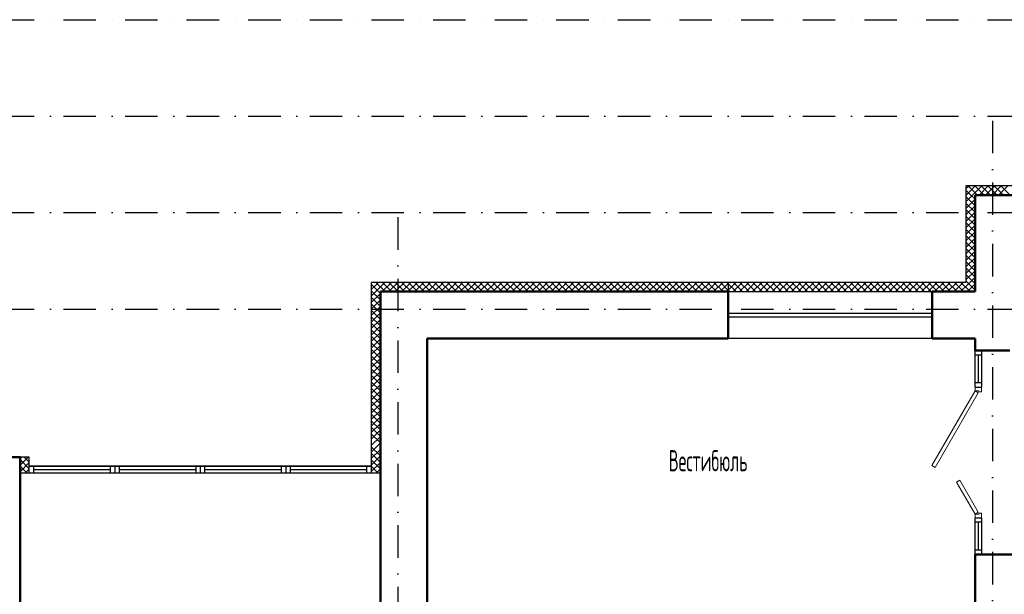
# Model space of a CAD drawing. Extents: x -1560602 to 321118, y -2308202 to -430103.
# Tile 87 of 104: x -1545839 to -1535127, y -2038537 to -2032283. Entities that reach past the tile are written whole.
import ezdxf

# ---------------------------------------------------------------- set-up
doc = ezdxf.new("R2010")
doc.units = 0
doc.header["$MEASUREMENT"] = 0
doc.linetypes.add('Dot & Dashed', pattern=[670.277762, 352.777767, -176.388884, 0, -141.111112])
doc.linetypes.add('Штрихпунктирная', pattern=[0.670278, 0.352778, -0.176389, 0, -0.141111])
doc.layers.add('Двери', color=4, linetype='CONTINUOUS', lineweight=15)
doc.layers.add('стены', color=5, linetype='CONTINUOUS', lineweight=50)
for name, color, linetype in [('Оси', 253, 'Dot & Dashed'), ('отделка', 240, 'CONTINUOUS'), ('Текст', 7, 'CONTINUOUS'), ('Утеплитель', 6, 'CONTINUOUS')]:
    doc.layers.add(name, color=color, linetype=linetype)
doc.styles.get("Standard").update_dxf_attribs({"font": 'spds.shx', "width": 0.7, "height": 250})

msp = doc.modelspace()

# ---------------------------------------------------------------- linework, layer by layer
at = {"layer": 'Двери', "color": 0, "linetype": 'Continuous'}
for p, q in [((-1535444.7, -2036283.1), (-1535444.7, -2036323.1)), ((-1535374.7, -2036333.1), (-1535374.7, -2036283.1)), ((-1535444.7, -2036323.1), (-1535913.7, -2037135.4)), ((-1535879.1, -2037155.4), (-1535410.1, -2036343.1)), ((-1535444.7, -2036323.1), (-1535404.7, -2036323.1)), ((-1535410.1, -2036343.1), (-1535444.7, -2036323.1)), ((-1535404.7, -2036323.1), (-1535404.7, -2036333.1)), ((-1535404.7, -2036333.1), (-1535374.7, -2036333.1)), ((-1535913.7, -2037135.4), (-1535879.1, -2037155.4)), ((-1535645.7, -2037315), (-1535611.1, -2037295)), ((-1535444.7, -2037663.1), (-1535645.7, -2037315)), ((-1535611.1, -2037295), (-1535410.1, -2037643.1)), ((-1535410.1, -2037643.1), (-1535444.7, -2037663.1)), ((-1535404.7, -2037663.1), (-1535444.7, -2037663.1)), ((-1535444.7, -2037663.1), (-1535444.7, -2037703.1)), ((-1535374.7, -2037653.1), (-1535404.7, -2037653.1)), ((-1535404.7, -2037653.1), (-1535404.7, -2037663.1)), ((-1535374.7, -2037703.1), (-1535374.7, -2037653.1))]:
    msp.add_line(p, q, dxfattribs=at)
at = {"layer": 'Оси', "color": 0, "linetype": 'Штрихпунктирная', "lineweight": -3, "ltscale": 1000}
for p, q in [((-1556760.1, -2032283.4), (-1508694.7, -2032283.4)), ((-1556760.1, -2033333.4), (-1497304.7, -2033333.4)), ((-1535254.7, -2033383.4), (-1535254.7, -2057488.4)), ((-1556760.1, -2034383.4), (-1497304.7, -2034383.4)), ((-1541724.7, -2034433.4), (-1541724.7, -2057488.4)), ((-1556760.1, -2035433.4), (-1497304.7, -2035433.4))]:
    msp.add_line(p, q, dxfattribs=at)
at = {"layer": 'отделка', "color": 0, "ltscale": 100}
for p, q in [((-1538129.7, -2035243.1), (-1535909.7, -2035243.1)), ((-1538129.7, -2035478.1), (-1535909.7, -2035478.1)), ((-1538129.7, -2035518.1), (-1535909.7, -2035518.1)), ((-1535909.7, -2035753.1), (-1538129.7, -2035753.1))]:
    msp.add_line(p, q, dxfattribs=at)
at = {"layer": 'отделка', "color": 0, "linetype": 'Continuous'}
for p, q in [((-1535444.7, -2035933.1), (-1535444.7, -2035883.1)), ((-1535374.7, -2035883.1), (-1535374.7, -2035933.1)), ((-1535374.7, -2035933.1), (-1535444.7, -2035933.1)), ((-1535444.7, -2036233.1), (-1535444.7, -2035933.1)), ((-1535409.7, -2035933.1), (-1535409.7, -2036233.1)), ((-1535374.7, -2035933.1), (-1535374.7, -2036233.1)), ((-1535444.7, -2036283.1), (-1535444.7, -2036233.1)), ((-1535444.7, -2036233.1), (-1535374.7, -2036233.1)), ((-1535444.7, -2036283.1), (-1535374.7, -2036283.1)), ((-1535374.7, -2036233.1), (-1535374.7, -2036283.1)), ((-1535444.7, -2037753.1), (-1535444.7, -2037703.1)), ((-1535444.7, -2037703.1), (-1535374.7, -2037703.1)), ((-1535374.7, -2037703.1), (-1535374.7, -2037753.1)), ((-1535374.7, -2037753.1), (-1535444.7, -2037753.1)), ((-1535444.7, -2038053.1), (-1535444.7, -2037753.1)), ((-1535409.7, -2037753.1), (-1535409.7, -2038053.1)), ((-1535374.7, -2037753.1), (-1535374.7, -2038053.1)), ((-1535444.7, -2038103.1), (-1535444.7, -2038053.1)), ((-1535444.7, -2038053.1), (-1535374.7, -2038053.1)), ((-1535374.7, -2038053.1), (-1535374.7, -2038103.1))]:
    msp.add_line(p, q, dxfattribs=at)
at = {"layer": 'отделка', "color": 0, "linetype": 'Continuous', "ltscale": 100}
for p, q in [((-1545734.7, -2037143.4), (-1544804.7, -2037143.4)), ((-1545684.7, -2037143.4), (-1545734.7, -2037143.4)), ((-1545684.7, -2037213.4), (-1545684.7, -2037143.4)), ((-1544854.7, -2037143.4), (-1545684.7, -2037143.4)), ((-1544804.7, -2037143.4), (-1544854.7, -2037143.4)), ((-1544854.7, -2037143.4), (-1544854.7, -2037213.4)), ((-1544804.7, -2037143.4), (-1544804.7, -2037213.4)), ((-1544804.7, -2037143.4), (-1543874.7, -2037143.4)), ((-1544754.7, -2037143.4), (-1544804.7, -2037143.4)), ((-1544804.7, -2037143.4), (-1544804.7, -2037213.4)), ((-1544754.7, -2037213.4), (-1544754.7, -2037143.4)), ((-1543924.7, -2037143.4), (-1544754.7, -2037143.4)), ((-1543874.7, -2037143.4), (-1543924.7, -2037143.4)), ((-1543924.7, -2037143.4), (-1543924.7, -2037213.4)), ((-1543874.7, -2037143.4), (-1542944.7, -2037143.4)), ((-1543824.7, -2037143.4), (-1543874.7, -2037143.4)), ((-1543874.7, -2037143.4), (-1543874.7, -2037213.4)), ((-1543874.7, -2037143.4), (-1543874.7, -2037213.4)), ((-1543824.7, -2037213.4), (-1543824.7, -2037143.4)), ((-1542994.7, -2037143.4), (-1543824.7, -2037143.4)), ((-1542944.7, -2037143.4), (-1542994.7, -2037143.4)), ((-1542994.7, -2037143.4), (-1542994.7, -2037213.4)), ((-1542944.7, -2037143.4), (-1542014.7, -2037143.4)), ((-1542894.7, -2037143.4), (-1542944.7, -2037143.4)), ((-1542944.7, -2037143.4), (-1542944.7, -2037213.4)), ((-1542944.7, -2037143.4), (-1542944.7, -2037213.4)), ((-1542894.7, -2037213.4), (-1542894.7, -2037143.4)), ((-1542064.7, -2037143.4), (-1542894.7, -2037143.4)), ((-1542014.7, -2037143.4), (-1542064.7, -2037143.4)), ((-1542064.7, -2037143.4), (-1542064.7, -2037213.4)), ((-1545734.7, -2037213.4), (-1544804.7, -2037213.4)), ((-1545734.7, -2037213.4), (-1545684.7, -2037213.4)), ((-1545684.7, -2037178.4), (-1544854.7, -2037178.4)), ((-1545684.7, -2037213.4), (-1544854.7, -2037213.4)), ((-1544854.7, -2037213.4), (-1544804.7, -2037213.4)), ((-1544804.7, -2037213.4), (-1543874.7, -2037213.4)), ((-1544804.7, -2037213.4), (-1544754.7, -2037213.4)), ((-1544754.7, -2037178.4), (-1543924.7, -2037178.4)), ((-1544754.7, -2037213.4), (-1543924.7, -2037213.4)), ((-1543924.7, -2037213.4), (-1543874.7, -2037213.4)), ((-1543874.7, -2037213.4), (-1542944.7, -2037213.4)), ((-1543874.7, -2037213.4), (-1543824.7, -2037213.4)), ((-1543824.7, -2037178.4), (-1542994.7, -2037178.4)), ((-1543824.7, -2037213.4), (-1542994.7, -2037213.4)), ((-1542994.7, -2037213.4), (-1542944.7, -2037213.4)), ((-1542944.7, -2037213.4), (-1542014.7, -2037213.4)), ((-1542944.7, -2037213.4), (-1542894.7, -2037213.4)), ((-1542894.7, -2037178.4), (-1542064.7, -2037178.4)), ((-1542894.7, -2037213.4), (-1542064.7, -2037213.4)), ((-1542064.7, -2037213.4), (-1542014.7, -2037213.4))]:
    msp.add_line(p, q, dxfattribs=at)
at = {"layer": 'стены', "color": 0, "ltscale": 100}
for p, q in [((-1534599.7, -2034193.1), (-1535444.7, -2034193.1)), ((-1535444.7, -2034220.2), (-1535444.7, -2034193.1)), ((-1535444.7, -2034220.2), (-1535444.7, -2034703.1)), ((-1535444.7, -2034703.1), (-1535444.7, -2035243.1)), ((-1541914.7, -2035243.1), (-1541914.7, -2037213.4)), ((-1538129.7, -2035243.1), (-1541914.7, -2035243.1)), ((-1538129.7, -2035243.1), (-1538129.7, -2035313.1)), ((-1538129.7, -2035313.1), (-1538129.7, -2035753.1)), ((-1535466.1, -2035243.1), (-1535909.7, -2035243.1)), ((-1535909.7, -2035243.1), (-1535909.7, -2035313.1)), ((-1535909.7, -2035313.1), (-1535909.7, -2035753.1)), ((-1535444.7, -2035243.1), (-1535466.1, -2035243.1)), ((-1541404.7, -2037213.4), (-1541404.7, -2035753.1)), ((-1541404.7, -2035753.1), (-1538129.7, -2035753.1)), ((-1535909.7, -2035753.1), (-1535444.7, -2035753.1)), ((-1535444.7, -2035753.1), (-1535444.7, -2035883.1)), ((-1545834.7, -2037043.4), (-1546214.7, -2037043.4)), ((-1545834.7, -2037213.4), (-1545834.7, -2037043.4)), ((-1545834.7, -2039903.4), (-1545834.7, -2037213.4)), ((-1541914.7, -2037213.4), (-1541914.7, -2038783.4)), ((-1541404.7, -2038783.4), (-1541404.7, -2037213.4)), ((-1533689.7, -2038103.1), (-1535444.7, -2038103.1)), ((-1535444.7, -2038103.1), (-1535444.7, -2042813.4))]:
    msp.add_line(p, q, dxfattribs=at)
at = {"layer": 'стены', "color": 0, "linetype": 'Continuous', "ltscale": 100}
for p, q in [((-1538129.7, -2035243.1), (-1538129.7, -2035313.1)), ((-1535909.7, -2035243.1), (-1535909.7, -2035313.1)), ((-1535064.7, -2035883.1), (-1535444.7, -2035883.1))]:
    msp.add_line(p, q, dxfattribs=at)
at = {"layer": 'Утеплитель', "color": 0, "ltscale": 100}
for p, q in [((-1534599.7, -2034093.1), (-1535544.7, -2034093.1)), ((-1535544.7, -2034093.1), (-1535544.7, -2035143.1)), ((-1535544.7, -2034125), (-1535529.3, -2034109.5)), ((-1535497.2, -2034184.7), (-1535544.7, -2034137.1)), ((-1535541.5, -2034192.5), (-1535491.9, -2034142.9)), ((-1535528.8, -2034109), (-1535512.8, -2034093.1)), ((-1535418, -2034193.1), (-1535518, -2034093.1)), ((-1535493.4, -2034144.4), (-1535442.1, -2034093.1)), ((-1535458.1, -2034179.8), (-1535371.4, -2034093.1)), ((-1535347.3, -2034193.1), (-1535447.3, -2034093.1)), ((-1535400.7, -2034193.1), (-1535300.7, -2034093.1)), ((-1535276.6, -2034193.1), (-1535376.6, -2034093.1)), ((-1535330, -2034193.1), (-1535230, -2034093.1)), ((-1535205.9, -2034193.1), (-1535305.9, -2034093.1)), ((-1535259.3, -2034193.1), (-1535159.3, -2034093.1)), ((-1535135.2, -2034193.1), (-1535235.2, -2034093.1)), ((-1535188.5, -2034193.1), (-1535088.5, -2034093.1)), ((-1535064.5, -2034193.1), (-1535164.5, -2034093.1)), ((-1535544.7, -2034266.4), (-1535458.1, -2034179.8)), ((-1535544.7, -2034195.7), (-1535541.6, -2034192.6)), ((-1535444.7, -2034307.8), (-1535544.7, -2034207.8)), ((-1535544.7, -2034337.1), (-1535444.7, -2034237.1)), ((-1535444.7, -2034237.1), (-1535496.3, -2034185.5)), ((-1535455.6, -2034177.3), (-1535454.6, -2034176.2)), ((-1535444.7, -2034378.5), (-1535544.7, -2034278.5)), ((-1535544.7, -2034407.9), (-1535444.7, -2034307.9)), ((-1535444.7, -2034449.2), (-1535544.7, -2034349.2)), ((-1535544.7, -2034478.6), (-1535444.7, -2034378.6)), ((-1535444.7, -2034519.9), (-1535544.7, -2034419.9)), ((-1535544.7, -2034549.3), (-1535444.7, -2034449.3)), ((-1535444.7, -2034590.6), (-1535544.7, -2034490.6)), ((-1535544.7, -2034620), (-1535444.7, -2034520)), ((-1535444.7, -2034661.4), (-1535544.7, -2034561.4)), ((-1535544.7, -2034690.7), (-1535444.7, -2034590.7)), ((-1535444.7, -2034732.1), (-1535544.7, -2034632.1)), ((-1535544.7, -2034761.4), (-1535444.7, -2034661.4)), ((-1535444.7, -2034802.8), (-1535544.7, -2034702.8)), ((-1535544.7, -2034832.1), (-1535444.7, -2034732.1)), ((-1535444.7, -2034873.5), (-1535544.7, -2034773.5)), ((-1535544.7, -2034902.8), (-1535444.7, -2034802.8)), ((-1535444.7, -2034944.2), (-1535544.7, -2034844.2)), ((-1535544.7, -2034973.5), (-1535444.7, -2034873.5)), ((-1535444.7, -2035014.9), (-1535544.7, -2034914.9)), ((-1535544.7, -2035044.3), (-1535444.7, -2034944.3)), ((-1535444.7, -2035085.6), (-1535544.7, -2034985.6)), ((-1535544.7, -2035115), (-1535444.7, -2035015)), ((-1535444.7, -2035156.3), (-1535544.7, -2035056.3)), ((-1535444.7, -2035227), (-1535544.7, -2035127)), ((-1535523.5, -2035164.4), (-1535444.7, -2035085.7)), ((-1542014.7, -2035143.1), (-1542014.7, -2037213.4)), ((-1538129.7, -2035143.1), (-1542014.7, -2035143.1)), ((-1542014.7, -2035150.3), (-1542011.1, -2035146.7)), ((-1541914.7, -2035262.4), (-1542014.7, -2035162.4)), ((-1542014.7, -2035221), (-1541975.8, -2035182)), ((-1542014.7, -2035291.7), (-1541940.4, -2035217.4)), ((-1541914.7, -2035333.1), (-1542014.7, -2035233.1)), ((-1542011.1, -2035146.7), (-1542007.5, -2035143.1)), ((-1541975.8, -2035182), (-1541936.8, -2035143.1)), ((-1541863.4, -2035243.1), (-1541963.4, -2035143.1)), ((-1541940.4, -2035217.4), (-1541866.1, -2035143.1)), ((-1541895.4, -2035243.1), (-1541795.4, -2035143.1)), ((-1541792.6, -2035243.1), (-1541892.6, -2035143.1)), ((-1541824.7, -2035243.1), (-1541724.7, -2035143.1)), ((-1541721.9, -2035243.1), (-1541821.9, -2035143.1)), ((-1541754, -2035243.1), (-1541654, -2035143.1)), ((-1541651.2, -2035243.1), (-1541751.2, -2035143.1)), ((-1541683.3, -2035243.1), (-1541583.3, -2035143.1)), ((-1541580.5, -2035243.1), (-1541680.5, -2035143.1)), ((-1541612.6, -2035243.1), (-1541512.6, -2035143.1)), ((-1541509.8, -2035243.1), (-1541609.8, -2035143.1)), ((-1541541.9, -2035243.1), (-1541441.9, -2035143.1)), ((-1541439.1, -2035243.1), (-1541539.1, -2035143.1)), ((-1541471.2, -2035243.1), (-1541371.2, -2035143.1)), ((-1541368.4, -2035243.1), (-1541468.4, -2035143.1)), ((-1541400.4, -2035243.1), (-1541300.4, -2035143.1)), ((-1541297.7, -2035243.1), (-1541397.7, -2035143.1)), ((-1541329.7, -2035243.1), (-1541229.7, -2035143.1)), ((-1541227, -2035243.1), (-1541327, -2035143.1)), ((-1541259, -2035243.1), (-1541159, -2035143.1)), ((-1541156.3, -2035243.1), (-1541256.3, -2035143.1)), ((-1541188.3, -2035243.1), (-1541088.3, -2035143.1)), ((-1541085.5, -2035243.1), (-1541185.5, -2035143.1)), ((-1541117.6, -2035243.1), (-1541017.6, -2035143.1)), ((-1541014.8, -2035243.1), (-1541114.8, -2035143.1)), ((-1541046.9, -2035243.1), (-1540946.9, -2035143.1)), ((-1540944.1, -2035243.1), (-1541044.1, -2035143.1)), ((-1540976.2, -2035243.1), (-1540876.2, -2035143.1)), ((-1540873.4, -2035243.1), (-1540973.4, -2035143.1)), ((-1540905.5, -2035243.1), (-1540805.5, -2035143.1)), ((-1540802.7, -2035243.1), (-1540902.7, -2035143.1)), ((-1540834.8, -2035243.1), (-1540734.8, -2035143.1)), ((-1540732, -2035243.1), (-1540832, -2035143.1)), ((-1540764, -2035243.1), (-1540664, -2035143.1)), ((-1540661.3, -2035243.1), (-1540761.3, -2035143.1)), ((-1540693.3, -2035243.1), (-1540593.3, -2035143.1)), ((-1540590.6, -2035243.1), (-1540690.6, -2035143.1)), ((-1540622.6, -2035243.1), (-1540522.6, -2035143.1)), ((-1540519.9, -2035243.1), (-1540619.9, -2035143.1)), ((-1540551.9, -2035243.1), (-1540451.9, -2035143.1)), ((-1540449.1, -2035243.1), (-1540549.1, -2035143.1)), ((-1540481.2, -2035243.1), (-1540381.2, -2035143.1)), ((-1540378.4, -2035243.1), (-1540478.4, -2035143.1)), ((-1540410.5, -2035243.1), (-1540310.5, -2035143.1)), ((-1540307.7, -2035243.1), (-1540407.7, -2035143.1)), ((-1540339.8, -2035243.1), (-1540239.8, -2035143.1)), ((-1540237, -2035243.1), (-1540337, -2035143.1)), ((-1540269.1, -2035243.1), (-1540169.1, -2035143.1)), ((-1540166.3, -2035243.1), (-1540266.3, -2035143.1)), ((-1540198.4, -2035243.1), (-1540098.4, -2035143.1)), ((-1540095.6, -2035243.1), (-1540195.6, -2035143.1)), ((-1540127.6, -2035243.1), (-1540027.6, -2035143.1)), ((-1540024.9, -2035243.1), (-1540124.9, -2035143.1)), ((-1540056.9, -2035243.1), (-1539956.9, -2035143.1)), ((-1539954.2, -2035243.1), (-1540054.2, -2035143.1)), ((-1539986.2, -2035243.1), (-1539886.2, -2035143.1)), ((-1539883.5, -2035243.1), (-1539983.5, -2035143.1)), ((-1539915.5, -2035243.1), (-1539815.5, -2035143.1)), ((-1539812.8, -2035243.1), (-1539912.8, -2035143.1)), ((-1539844.8, -2035243.1), (-1539744.8, -2035143.1)), ((-1539742, -2035243.1), (-1539842, -2035143.1)), ((-1539774.1, -2035243.1), (-1539674.1, -2035143.1)), ((-1539671.3, -2035243.1), (-1539771.3, -2035143.1)), ((-1539703.4, -2035243.1), (-1539603.4, -2035143.1)), ((-1539600.6, -2035243.1), (-1539700.6, -2035143.1)), ((-1539632.7, -2035243.1), (-1539532.7, -2035143.1)), ((-1539529.9, -2035243.1), (-1539629.9, -2035143.1)), ((-1539562, -2035243.1), (-1539462, -2035143.1)), ((-1539459.2, -2035243.1), (-1539559.2, -2035143.1)), ((-1539491.3, -2035243.1), (-1539391.3, -2035143.1)), ((-1539388.5, -2035243.1), (-1539488.5, -2035143.1)), ((-1539420.5, -2035243.1), (-1539320.5, -2035143.1)), ((-1539317.8, -2035243.1), (-1539417.8, -2035143.1)), ((-1539349.8, -2035243.1), (-1539249.8, -2035143.1)), ((-1539247.1, -2035243.1), (-1539347.1, -2035143.1)), ((-1539279.1, -2035243.1), (-1539179.1, -2035143.1)), ((-1539176.4, -2035243.1), (-1539276.4, -2035143.1)), ((-1539208.4, -2035243.1), (-1539108.4, -2035143.1)), ((-1539105.6, -2035243.1), (-1539205.6, -2035143.1)), ((-1539137.7, -2035243.1), (-1539037.7, -2035143.1)), ((-1539034.9, -2035243.1), (-1539134.9, -2035143.1)), ((-1539067, -2035243.1), (-1538967, -2035143.1)), ((-1538964.2, -2035243.1), (-1539064.2, -2035143.1)), ((-1538996.3, -2035243.1), (-1538896.3, -2035143.1)), ((-1538893.5, -2035243.1), (-1538993.5, -2035143.1)), ((-1538925.6, -2035243.1), (-1538825.6, -2035143.1)), ((-1538822.8, -2035243.1), (-1538922.8, -2035143.1)), ((-1538854.9, -2035243.1), (-1538754.9, -2035143.1)), ((-1538752.1, -2035243.1), (-1538852.1, -2035143.1)), ((-1538784.1, -2035243.1), (-1538684.1, -2035143.1)), ((-1538681.4, -2035243.1), (-1538781.4, -2035143.1)), ((-1538713.4, -2035243.1), (-1538613.4, -2035143.1)), ((-1538610.7, -2035243.1), (-1538710.7, -2035143.1)), ((-1538642.7, -2035243.1), (-1538542.7, -2035143.1)), ((-1538540, -2035243.1), (-1538640, -2035143.1)), ((-1538572, -2035243.1), (-1538472, -2035143.1)), ((-1538469.2, -2035243.1), (-1538569.2, -2035143.1)), ((-1538501.3, -2035243.1), (-1538401.3, -2035143.1)), ((-1538398.5, -2035243.1), (-1538498.5, -2035143.1)), ((-1538430.6, -2035243.1), (-1538330.6, -2035143.1)), ((-1538327.8, -2035243.1), (-1538427.8, -2035143.1)), ((-1538359.9, -2035243.1), (-1538259.9, -2035143.1)), ((-1538257.1, -2035243.1), (-1538357.1, -2035143.1)), ((-1538289.2, -2035243.1), (-1538189.2, -2035143.1)), ((-1538186.4, -2035243.1), (-1538286.4, -2035143.1)), ((-1538218.5, -2035243.1), (-1538129.7, -2035154.4)), ((-1538129.7, -2035229), (-1538215.7, -2035143.1)), ((-1538147.7, -2035243.1), (-1538129.7, -2035225.1)), ((-1538129.7, -2035158.3), (-1538145, -2035143.1)), ((-1538129.7, -2035143.1), (-1538129.7, -2035243.1)), ((-1538129.7, -2035143.1), (-1538129.7, -2035243.1)), ((-1535544.7, -2035143.1), (-1538129.7, -2035143.1)), ((-1538129.7, -2035154.4), (-1538118.5, -2035143.1)), ((-1538129.7, -2035225.1), (-1538047.7, -2035143.1)), ((-1538045, -2035243.1), (-1538129.7, -2035158.3)), ((-1538115.7, -2035243.1), (-1538129.7, -2035229)), ((-1538077, -2035243.1), (-1537977, -2035143.1)), ((-1537974.3, -2035243.1), (-1538074.3, -2035143.1)), ((-1538006.3, -2035243.1), (-1537906.3, -2035143.1)), ((-1537903.6, -2035243.1), (-1538003.6, -2035143.1)), ((-1537935.6, -2035243.1), (-1537835.6, -2035143.1)), ((-1537832.9, -2035243.1), (-1537932.9, -2035143.1)), ((-1537864.9, -2035243.1), (-1537764.9, -2035143.1)), ((-1537762.1, -2035243.1), (-1537862.1, -2035143.1)), ((-1537794.2, -2035243.1), (-1537694.2, -2035143.1)), ((-1537691.4, -2035243.1), (-1537791.4, -2035143.1)), ((-1537723.5, -2035243.1), (-1537623.5, -2035143.1)), ((-1537620.7, -2035243.1), (-1537720.7, -2035143.1)), ((-1537652.8, -2035243.1), (-1537552.8, -2035143.1)), ((-1537550, -2035243.1), (-1537650, -2035143.1)), ((-1537582.1, -2035243.1), (-1537482.1, -2035143.1)), ((-1537479.3, -2035243.1), (-1537579.3, -2035143.1)), ((-1537511.4, -2035243.1), (-1537411.4, -2035143.1)), ((-1537408.6, -2035243.1), (-1537508.6, -2035143.1)), ((-1537440.6, -2035243.1), (-1537340.6, -2035143.1)), ((-1537337.9, -2035243.1), (-1537437.9, -2035143.1)), ((-1537369.9, -2035243.1), (-1537269.9, -2035143.1)), ((-1537267.2, -2035243.1), (-1537367.2, -2035143.1)), ((-1537299.2, -2035243.1), (-1537199.2, -2035143.1)), ((-1537196.5, -2035243.1), (-1537296.5, -2035143.1)), ((-1537228.5, -2035243.1), (-1537128.5, -2035143.1)), ((-1537125.7, -2035243.1), (-1537225.7, -2035143.1)), ((-1537157.8, -2035243.1), (-1537057.8, -2035143.1)), ((-1537055, -2035243.1), (-1537155, -2035143.1)), ((-1537087.1, -2035243.1), (-1536987.1, -2035143.1)), ((-1536984.3, -2035243.1), (-1537084.3, -2035143.1)), ((-1537016.4, -2035243.1), (-1536916.4, -2035143.1)), ((-1536913.6, -2035243.1), (-1537013.6, -2035143.1)), ((-1536945.7, -2035243.1), (-1536845.7, -2035143.1)), ((-1536842.9, -2035243.1), (-1536942.9, -2035143.1)), ((-1536875, -2035243.1), (-1536775, -2035143.1)), ((-1536772.2, -2035243.1), (-1536872.2, -2035143.1)), ((-1536804.2, -2035243.1), (-1536704.2, -2035143.1)), ((-1536701.5, -2035243.1), (-1536801.5, -2035143.1)), ((-1536733.5, -2035243.1), (-1536633.5, -2035143.1)), ((-1536630.8, -2035243.1), (-1536730.8, -2035143.1)), ((-1536662.8, -2035243.1), (-1536562.8, -2035143.1)), ((-1536560.1, -2035243.1), (-1536660.1, -2035143.1)), ((-1536592.1, -2035243.1), (-1536492.1, -2035143.1)), ((-1536489.3, -2035243.1), (-1536589.3, -2035143.1)), ((-1536521.4, -2035243.1), (-1536421.4, -2035143.1)), ((-1536418.6, -2035243.1), (-1536518.6, -2035143.1)), ((-1536450.7, -2035243.1), (-1536350.7, -2035143.1)), ((-1536347.9, -2035243.1), (-1536447.9, -2035143.1)), ((-1536380, -2035243.1), (-1536280, -2035143.1)), ((-1536277.2, -2035243.1), (-1536377.2, -2035143.1)), ((-1536309.3, -2035243.1), (-1536209.3, -2035143.1)), ((-1536206.5, -2035243.1), (-1536306.5, -2035143.1)), ((-1536238.6, -2035243.1), (-1536138.6, -2035143.1)), ((-1536135.8, -2035243.1), (-1536235.8, -2035143.1)), ((-1536167.9, -2035243.1), (-1536067.9, -2035143.1)), ((-1536065.1, -2035243.1), (-1536165.1, -2035143.1)), ((-1536097.1, -2035243.1), (-1535997.1, -2035143.1)), ((-1535994.4, -2035243.1), (-1536094.4, -2035143.1)), ((-1536026.4, -2035243.1), (-1535926.4, -2035143.1)), ((-1535923.7, -2035243.1), (-1536023.7, -2035143.1)), ((-1535955.7, -2035243.1), (-1535855.7, -2035143.1)), ((-1535853, -2035243.1), (-1535953, -2035143.1)), ((-1535885, -2035243.1), (-1535785, -2035143.1)), ((-1535782.2, -2035243.1), (-1535882.2, -2035143.1)), ((-1535814.3, -2035243.1), (-1535714.3, -2035143.1)), ((-1535711.5, -2035243.1), (-1535811.5, -2035143.1)), ((-1535743.6, -2035243.1), (-1535643.6, -2035143.1)), ((-1535640.8, -2035243.1), (-1535740.8, -2035143.1)), ((-1535672.9, -2035243.1), (-1535572.9, -2035143.1)), ((-1535570.1, -2035243.1), (-1535670.1, -2035143.1)), ((-1535602.2, -2035243.1), (-1535523.5, -2035164.4)), ((-1535499.4, -2035243.1), (-1535599.4, -2035143.1)), ((-1535531.5, -2035243.1), (-1535488.1, -2035199.7)), ((-1535488.1, -2035199.7), (-1535444.7, -2035156.4)), ((-1535460.7, -2035243.1), (-1535452.7, -2035235.1)), ((-1535452.7, -2035235.1), (-1535444.7, -2035227.1)), ((-1542014.7, -2035362.4), (-1541914.7, -2035262.4)), ((-1541914.7, -2035403.8), (-1542014.7, -2035303.8)), ((-1542014.7, -2035433.1), (-1541914.7, -2035333.1)), ((-1541914.7, -2035474.6), (-1542014.7, -2035374.6)), ((-1542014.7, -2035503.8), (-1541914.7, -2035403.8)), ((-1541914.7, -2035545.3), (-1542014.7, -2035445.3)), ((-1542014.7, -2035574.6), (-1541914.7, -2035474.6)), ((-1541914.7, -2035616), (-1542014.7, -2035516)), ((-1542014.7, -2035645.3), (-1541914.7, -2035545.3)), ((-1541914.7, -2035686.7), (-1542014.7, -2035586.7)), ((-1542014.7, -2035716), (-1541914.7, -2035616)), ((-1541914.7, -2035757.4), (-1542014.7, -2035657.4)), ((-1542014.7, -2035786.7), (-1541914.7, -2035686.7)), ((-1541914.7, -2035828.1), (-1542014.7, -2035728.1)), ((-1542014.7, -2035857.4), (-1541914.7, -2035757.4)), ((-1541914.7, -2035898.8), (-1542014.7, -2035798.8)), ((-1542014.7, -2035928.1), (-1541914.7, -2035828.1)), ((-1541914.7, -2035969.5), (-1542014.7, -2035869.5)), ((-1542014.7, -2035998.8), (-1541914.7, -2035898.8)), ((-1541914.7, -2036040.2), (-1542014.7, -2035940.2)), ((-1542014.7, -2036069.5), (-1541914.7, -2035969.5)), ((-1541914.7, -2036111), (-1542014.7, -2036011)), ((-1542014.7, -2036140.2), (-1541914.7, -2036040.2)), ((-1541914.7, -2036181.7), (-1542014.7, -2036081.7)), ((-1542014.7, -2036211), (-1541914.7, -2036111)), ((-1541914.7, -2036252.4), (-1542014.7, -2036152.4)), ((-1542014.7, -2036281.7), (-1541914.7, -2036181.7)), ((-1541914.7, -2036323.1), (-1542014.7, -2036223.1)), ((-1542014.7, -2036352.4), (-1541914.7, -2036252.4)), ((-1541914.7, -2036393.8), (-1542014.7, -2036293.8)), ((-1542014.7, -2036423.1), (-1541914.7, -2036323.1)), ((-1541914.7, -2036464.5), (-1542014.7, -2036364.5)), ((-1542014.7, -2036493.8), (-1541914.7, -2036393.8)), ((-1541914.7, -2036535.2), (-1542014.7, -2036435.2)), ((-1542014.7, -2036564.5), (-1541914.7, -2036464.5)), ((-1541914.7, -2036605.9), (-1542014.7, -2036505.9)), ((-1542014.7, -2036635.2), (-1541914.7, -2036535.2)), ((-1541914.7, -2036676.6), (-1542014.7, -2036576.6)), ((-1542014.7, -2036705.9), (-1541914.7, -2036605.9)), ((-1541914.7, -2036747.3), (-1542014.7, -2036647.3)), ((-1542014.7, -2036776.6), (-1541914.7, -2036676.6)), ((-1541914.7, -2036818.1), (-1542014.7, -2036718.1)), ((-1542014.7, -2036847.3), (-1541914.7, -2036747.3)), ((-1541914.7, -2036888.8), (-1542014.7, -2036788.8)), ((-1542014.7, -2036918.1), (-1541914.7, -2036818.1)), ((-1542014.7, -2036988.8), (-1541914.7, -2036888.8)), ((-1541914.7, -2037030.2), (-1542014.7, -2036930.2)), ((-1545734.7, -2037043.4), (-1545834.7, -2037043.4)), ((-1545834.7, -2037061.1), (-1545817.1, -2037043.4)), ((-1545834.7, -2037131.8), (-1545746.4, -2037043.4)), ((-1545734.7, -2037099.3), (-1545790.6, -2037043.4)), ((-1545734.7, -2037213.4), (-1545734.7, -2037043.4)), ((-1542014.7, -2037059.5), (-1541914.7, -2036959.5)), ((-1541914.7, -2037100.9), (-1542014.7, -2037000.9)), ((-1542014.7, -2037130.2), (-1541914.7, -2037030.2)), ((-1545734.7, -2037170), (-1545834.7, -2037070)), ((-1545834.7, -2037202.5), (-1545734.7, -2037102.5)), ((-1545762, -2037213.4), (-1545834.7, -2037140.7)), ((-1541914.7, -2037171.6), (-1542014.7, -2037071.6)), ((-1542014.7, -2037200.9), (-1541914.7, -2037100.9)), ((-1541943.6, -2037213.4), (-1542014.7, -2037142.3)), ((-1542014.7, -2037143.4), (-1542014.7, -2037213.4)), ((-1545832.7, -2037213.4), (-1545834.7, -2037211.4)), ((-1545834.7, -2037213.4), (-1545734.7, -2037213.4)), ((-1545774.9, -2037213.4), (-1545734.7, -2037173.2)), ((-1542014.3, -2037213.4), (-1542014.7, -2037213)), ((-1542014.7, -2037213.4), (-1541914.7, -2037213.4)), ((-1541956.6, -2037213.4), (-1541914.7, -2037171.6))]:
    msp.add_line(p, q, dxfattribs=at)
at = {"layer": 'Утеплитель', "color": 0, "linetype": 'Continuous', "ltscale": 100}
msp.add_line((-1542014.7, -2037143.4), (-1542014.7, -2037213.4), dxfattribs=at)

# ---------------------------------------------------------------- texts
at = {"layer": 'Текст', "color": 0, "width": 0.7}
msp.add_text('Вестибюль', height=230, dxfattribs=at).set_placement((-1538779, -2037198))

doc.saveas('drawing.dxf')
